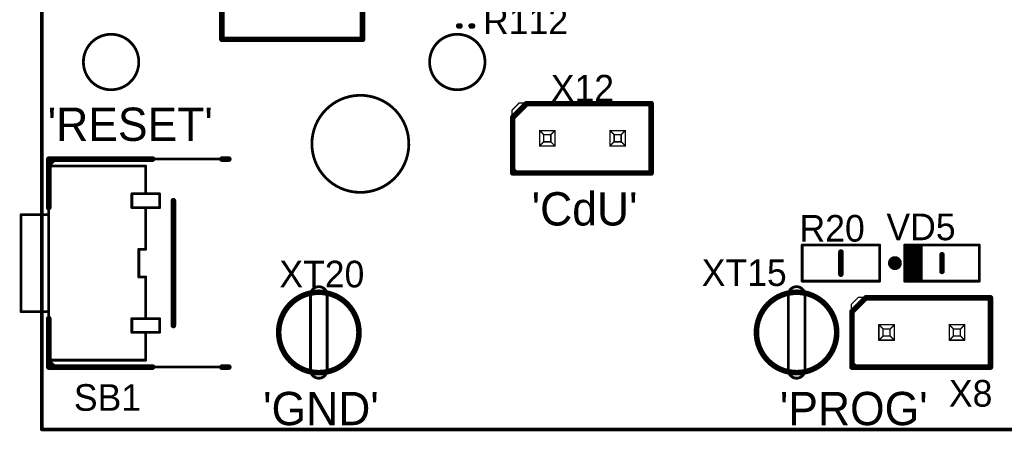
# Model space of a CAD drawing. Extents: x 155 to 301, y 140 to 255.
# Tile 1 of 17: x 158 to 194, y 140 to 155. Entities that reach past the tile are written whole.
import ezdxf

# ---------------------------------------------------------------- set-up
doc = ezdxf.new("R2010")
doc.units = 0
for name, color, linetype in [('Board', 3, 'CONTINUOUS'), ('Top_Assy', 10, 'CONTINUOUS'), ('Top_Assy_SMD', 27, 'CONTINUOUS'), ('Top_Attr', 23, 'CONTINUOUS'), ('Top_Attr_SMD', 25, 'CONTINUOUS'), ('Top_Silk', 6, 'CONTINUOUS')]:
    doc.layers.add(name, color=color, linetype=linetype)

# ---------------------------------------------------------------- blocks, each defined once
blk = doc.blocks.new('UNIT_DISC')
at = {"linetype": 'CONTINUOUS', "const_width": 0.5}
blk.add_lwpolyline([(0.25, 0, 1), (-0.25, 0, 1)], format="xyb", close=True, dxfattribs=at)
blk = doc.blocks.new('HSM_C2100_02AS_5860')
at = {"layer": 'Top_Assy', "linetype": 'CONTINUOUS', "const_width": 0.05}
for points in [[(175.98, 151.516), (176.234, 151.77)], [(175.98, 149.484), (175.98, 151.516)], [(180.806, 151.77), (176.234, 151.77)], [(181.06, 151.516), (180.806, 151.77)], [(181.06, 149.484), (181.06, 151.516)], [(176.9706, 150.7794), (177.5294, 150.7794)], [(176.9706, 150.7794), (177.123, 150.627)], [(176.9706, 150.2206), (176.9706, 150.7794)], [(177.377, 150.627), (177.5294, 150.7794)], [(177.5294, 150.7794), (177.5294, 150.2206)], [(179.5106, 150.7794), (180.0694, 150.7794)], [(179.5106, 150.7794), (179.663, 150.627)], [(179.5106, 150.2206), (179.5106, 150.7794)], [(179.917, 150.627), (180.0694, 150.7794)], [(180.0694, 150.7794), (180.0694, 150.2206)], [(176.9706, 150.2206), (177.123, 150.373)], [(177.123, 150.627), (177.377, 150.627)], [(177.123, 150.373), (177.123, 150.627)], [(177.377, 150.373), (177.123, 150.373)], [(177.377, 150.627), (177.377, 150.373)], [(177.377, 150.373), (177.5294, 150.2206)], [(179.5106, 150.2206), (179.663, 150.373)], [(179.663, 150.627), (179.917, 150.627)], [(179.663, 150.373), (179.663, 150.627)], [(179.917, 150.373), (179.663, 150.373)], [(179.917, 150.627), (179.917, 150.373)], [(179.917, 150.373), (180.0694, 150.2206)], [(177.5294, 150.2206), (176.9706, 150.2206)], [(180.0694, 150.2206), (179.5106, 150.2206)], [(176.234, 149.23), (175.98, 149.484)], [(181.06, 149.484), (180.806, 149.23)], [(176.234, 149.23), (180.806, 149.23)]]:
    blk.add_lwpolyline(points, dxfattribs=at)
at = {"layer": 'Top_Silk', "linetype": 'CONTINUOUS', "const_width": 0.2}
for points in [[(176, 151.25), (176.5, 151.75)], [(176.5, 151.75), (181, 151.75)], [(181, 151.75), (181, 149.25)], [(176, 149.25), (176, 151.25)], [(181, 149.25), (176, 149.25)]]:
    blk.add_lwpolyline(points, dxfattribs=at)
at = {"layer": 'Top_Assy', "xscale": 0.05, "yscale": 0.05, "zscale": 0.05}
for p in [(175.98, 151.516), (175.98, 151.516), (176.234, 151.77), (176.234, 151.77), (180.806, 151.77), (180.806, 151.77), (181.06, 151.516), (181.06, 151.516), (176.9706, 150.7794), (176.9706, 150.7794), (176.9706, 150.7794), (177.5294, 150.7794), (177.5294, 150.7794), (177.5294, 150.7794), (179.5106, 150.7794), (179.5106, 150.7794), (179.5106, 150.7794), (180.0694, 150.7794), (180.0694, 150.7794), (180.0694, 150.7794), (177.123, 150.627), (177.123, 150.627), (177.123, 150.627), (177.123, 150.373), (177.123, 150.373), (177.123, 150.373), (177.377, 150.627), (177.377, 150.627), (177.377, 150.627), (177.377, 150.373), (177.377, 150.373), (177.377, 150.373), (179.663, 150.627), (179.663, 150.627), (179.663, 150.627), (179.663, 150.373), (179.663, 150.373), (179.663, 150.373), (179.917, 150.627), (179.917, 150.627), (179.917, 150.627), (179.917, 150.373), (179.917, 150.373), (179.917, 150.373), (176.9706, 150.2206), (176.9706, 150.2206), (176.9706, 150.2206), (177.5294, 150.2206), (177.5294, 150.2206), (177.5294, 150.2206), (179.5106, 150.2206), (179.5106, 150.2206), (179.5106, 150.2206), (180.0694, 150.2206), (180.0694, 150.2206), (180.0694, 150.2206), (175.98, 149.484), (175.98, 149.484), (181.06, 149.484), (181.06, 149.484), (176.234, 149.23), (176.234, 149.23), (180.806, 149.23), (180.806, 149.23)]:
    blk.add_blockref('UNIT_DISC', p, dxfattribs=at)
at = {"layer": 'Top_Silk', "xscale": 0.2, "yscale": 0.2, "zscale": 0.2}
for p in [(176.5, 151.75), (176.5, 151.75), (181, 151.75), (181, 151.75), (176, 151.25), (176, 151.25), (176, 149.25), (176, 149.25), (181, 149.25), (181, 149.25)]:
    blk.add_blockref('UNIT_DISC', p, dxfattribs=at)
blk = doc.blocks.new('X12')
blk.add_blockref('HSM_C2100_02AS_5860', (0, 0))
at = {"layer": 'Top_Attr'}
blk.add_text('X12', height=0.96, dxfattribs=at).set_placement((177.375, 151.825))
blk = doc.blocks.new('RESC1608X55N_6121')
at = {"layer": 'Top_Assy_SMD', "linetype": 'CONTINUOUS', "const_width": 0.1}
for points in [[(189.25, 146.65), (186.45, 146.65)], [(186.45, 146.65), (186.45, 145.35)], [(189.25, 145.35), (189.25, 146.65)], [(186.45, 145.35), (189.25, 145.35)]]:
    blk.add_lwpolyline(points, dxfattribs=at)
at = {"layer": 'Top_Silk', "linetype": 'CONTINUOUS', "const_width": 0.2}
blk.add_lwpolyline([(187.85, 145.6), (187.85, 146.4)], dxfattribs=at)
at = {"layer": 'Top_Assy_SMD', "xscale": 0.1, "yscale": 0.1, "zscale": 0.1}
for p in [(186.45, 146.65), (186.45, 146.65), (189.25, 146.65), (189.25, 146.65), (186.45, 145.35), (186.45, 145.35), (189.25, 145.35), (189.25, 145.35)]:
    blk.add_blockref('UNIT_DISC', p, dxfattribs=at)
at = {"layer": 'Top_Silk', "xscale": 0.2, "yscale": 0.2, "zscale": 0.2}
for p in [(187.85, 146.4), (187.85, 145.6)]:
    blk.add_blockref('UNIT_DISC', p, dxfattribs=at)
blk = doc.blocks.new('R20')
blk.add_blockref('RESC1608X55N_6121', (0, 0))
at = {"layer": 'Top_Attr_SMD'}
blk.add_text('R20', height=0.96, dxfattribs=at).set_placement((186.35625, 146.775))
blk = doc.blocks.new('RESC1005X40N_7169')
at = {"layer": 'Top_Assy_SMD', "linetype": 'CONTINUOUS', "const_width": 0.1}
for points in [[(173.05, 158.23), (173.05, 157.53)], [(174.65, 158.23), (173.05, 158.23)], [(174.65, 157.53), (174.65, 158.23)], [(173.05, 157.53), (174.65, 157.53)]]:
    blk.add_lwpolyline(points, dxfattribs=at)
at = {"layer": 'Top_Assy_SMD', "xscale": 0.1, "yscale": 0.1, "zscale": 0.1}
for p in [(173.05, 158.23), (173.05, 158.23), (174.65, 158.23), (174.65, 158.23), (173.05, 157.53), (173.05, 157.53), (174.65, 157.53), (174.65, 157.53)]:
    blk.add_blockref('UNIT_DISC', p, dxfattribs=at)
blk = doc.blocks.new('R112')
blk.add_blockref('RESC1005X40N_7169', (0, 0))
at = {"layer": 'Top_Attr_SMD'}
blk.add_text('R112', height=0.96, dxfattribs=at).set_placement((174.93125, 154.255))
blk = doc.blocks.new('OTV35_8256')
at = {"layer": 'Top_Assy', "linetype": 'CONTINUOUS', "const_width": 0.1}
blk.add_lwpolyline([(172.18798, 150.76178, 1), (168.81202, 149.83822, 1)], format="xyb", close=True, dxfattribs=at)
blk = doc.blocks.new('14')
blk.add_blockref('OTV35_8256', (0, 0))
blk = doc.blocks.new('OTV20_8276')
at = {"layer": 'Top_Assy', "linetype": 'CONTINUOUS', "const_width": 0.1}
blk.add_lwpolyline([(173, 153.25, 1), (175, 153.25, 1)], format="xyb", close=True, dxfattribs=at)
blk = doc.blocks.new('20')
blk.add_blockref('OTV20_8276', (0, 0))
blk = doc.blocks.new('OTV20_8286')
at = {"layer": 'Top_Assy', "linetype": 'CONTINUOUS', "const_width": 0.1}
blk.add_lwpolyline([(160.5, 153.25, 1), (162.5, 153.25, 1)], format="xyb", close=True, dxfattribs=at)
blk = doc.blocks.new('18')
blk.add_blockref('OTV20_8286', (0, 0))
blk = doc.blocks.new('SW_HIMAKE_TSV_8296')
at = {"layer": 'Top_Assy', "linetype": 'CONTINUOUS', "const_width": 0.1}
for points in [[(159.25, 149.5), (159.5, 149.75)], [(159.5, 149.75), (165.75, 149.75)], [(159.25, 149.5), (162.75, 149.5)], [(159.25, 142.5), (159.25, 149.5)], [(162.75, 149.5), (162.75, 148.5)], [(162.25, 148.5), (162.25, 148)], [(163.25, 148.5), (162.25, 148.5)], [(163.25, 148), (163.25, 148.5)], [(162.25, 148), (163.25, 148)], [(162.75, 148), (162.75, 146.5)], [(158.25, 147.75), (158.25, 144.25)], [(159.25, 147.75), (158.25, 147.75)], [(162.5, 146.5), (162.5, 145.5)], [(162.5, 146.5), (162.75, 146.5)], [(162.5, 145.5), (162.75, 145.5)], [(162.75, 145.5), (162.75, 144)], [(159.25, 144.25), (158.25, 144.25)], [(162.25, 144), (162.25, 143.5)], [(163.25, 144), (162.25, 144)], [(163.25, 143.5), (163.25, 144)], [(162.25, 143.5), (163.25, 143.5)], [(162.75, 143.5), (162.75, 142.5)], [(159.5, 142.25), (159.25, 142.5)], [(162.75, 142.5), (159.25, 142.5)], [(165.75, 142.25), (159.5, 142.25)]]:
    blk.add_lwpolyline(points, dxfattribs=at)
at = {"layer": 'Top_Silk', "linetype": 'CONTINUOUS', "const_width": 0.2}
for points in [[(159.25, 149.75), (159.25, 148)], [(159.25, 149.75), (163, 149.75)], [(165.5, 149.75), (165.75, 149.75)], [(163.75, 148.25), (163.75, 143.75)], [(159.25, 144), (159.25, 142.25)], [(159.25, 142.25), (163, 142.25)], [(165.5, 142.25), (165.75, 142.25)]]:
    blk.add_lwpolyline(points, dxfattribs=at)
at = {"layer": 'Top_Assy', "xscale": 0.1, "yscale": 0.1, "zscale": 0.1}
for p in [(159.5, 149.75), (159.5, 149.75), (165.75, 149.75), (159.25, 149.5), (159.25, 149.5), (159.25, 149.5), (162.75, 149.5), (162.75, 149.5), (162.25, 148.5), (162.25, 148.5), (162.75, 148.5), (163.25, 148.5), (163.25, 148.5), (162.25, 148), (162.25, 148), (162.75, 148), (163.25, 148), (163.25, 148), (158.25, 147.75), (158.25, 147.75), (159.25, 147.75), (162.5, 146.5), (162.5, 146.5), (162.75, 146.5), (162.75, 146.5), (162.5, 145.5), (162.5, 145.5), (162.75, 145.5), (162.75, 145.5), (158.25, 144.25), (158.25, 144.25), (159.25, 144.25), (162.25, 144), (162.25, 144), (162.75, 144), (163.25, 144), (163.25, 144), (162.25, 143.5), (162.25, 143.5), (162.75, 143.5), (163.25, 143.5), (163.25, 143.5), (159.25, 142.5), (159.25, 142.5), (159.25, 142.5), (159.5, 142.25), (159.5, 142.25), (162.75, 142.5), (162.75, 142.5), (165.75, 142.25)]:
    blk.add_blockref('UNIT_DISC', p, dxfattribs=at)
at = {"layer": 'Top_Silk', "xscale": 0.2, "yscale": 0.2, "zscale": 0.2}
for p in [(159.25, 149.75), (159.25, 149.75), (163, 149.75), (165.5, 149.75), (165.75, 149.75), (163.75, 148.25), (159.25, 148), (159.25, 144), (163.75, 143.75), (159.25, 142.25), (159.25, 142.25), (163, 142.25), (165.5, 142.25), (165.75, 142.25)]:
    blk.add_blockref('UNIT_DISC', p, dxfattribs=at)
blk = doc.blocks.new('SB1')
blk.add_blockref('SW_HIMAKE_TSV_8296', (0, 0))
at = {"layer": 'Top_Attr'}
blk.add_text('SB1', height=0.96, dxfattribs=at).set_placement((160.15625, 140.675))
blk = doc.blocks.new('KANGYANG_TEST_1_8340')
at = {"layer": 'Top_Assy', "linetype": 'CONTINUOUS', "const_width": 0.1}
for points in [[(169.3, 144.85, 1), (168.7, 144.85, 1)], [(168.70596, 144.91987, 0.814128), (168.70596, 142.08013, 0.814128)], [(169.29404, 142.08013, 0.814128), (169.29404, 144.91987, 0.814128)], [(168.7, 142.15, 1), (169.3, 142.15, 1)]]:
    blk.add_lwpolyline(points, format="xyb", dxfattribs=at)
for points in [[(168.7, 144.85), (168.7, 142.15)], [(169.3, 144.85), (169.3, 142.15)]]:
    blk.add_lwpolyline(points, dxfattribs=at)
at = {"layer": 'Top_Silk', "linetype": 'CONTINUOUS', "const_width": 0.2}
blk.add_lwpolyline([(169, 144.95, 1), (169, 142.05, 1)], format="xyb", close=True, dxfattribs=at)
at = {"layer": 'Top_Assy', "xscale": 0.1, "yscale": 0.1, "zscale": 0.1}
for p in [(168.7, 144.85), (168.7, 144.85), (168.70596, 144.91987), (169.29404, 144.91987), (169.3, 144.85), (169.3, 144.85), (168.7, 142.15), (168.7, 142.15), (168.70596, 142.08013), (169.29404, 142.08013), (169.3, 142.15), (169.3, 142.15)]:
    blk.add_blockref('UNIT_DISC', p, dxfattribs=at)
blk = doc.blocks.new('XT20')
blk.add_blockref('KANGYANG_TEST_1_8340', (0, 0))
at = {"layer": 'Top_Attr'}
blk.add_text('XT20', height=0.96, dxfattribs=at).set_placement((167.575, 145.125))
blk = doc.blocks.new('LEDC1608X40N_8770')
at = {"layer": 'Top_Assy_SMD', "linetype": 'CONTINUOUS', "const_width": 0.1}
for points in [[(190.15, 146.65), (190.15, 145.35)], [(192.85, 146.65), (190.15, 146.65)], [(190.25, 145.35), (190.25, 146.65)], [(190.35, 145.35), (190.35, 146.65)], [(190.45, 145.35), (190.45, 146.65)], [(190.55, 145.35), (190.55, 146.65)], [(190.65, 145.35), (190.65, 146.65)], [(190.75, 145.35), (190.75, 146.65)], [(192.85, 145.35), (192.85, 146.65)], [(190.15, 145.35), (192.85, 145.35)]]:
    blk.add_lwpolyline(points, dxfattribs=at)
at = {"layer": 'Top_Silk', "linetype": 'CONTINUOUS', "const_width": 0.25}
blk.add_lwpolyline([(189.925, 146, 1), (189.675, 146, 1)], format="xyb", close=True, dxfattribs=at)
at = {"layer": 'Top_Silk', "linetype": 'CONTINUOUS', "const_width": 0.2}
blk.add_lwpolyline([(191.5, 146.3), (191.5, 145.7)], dxfattribs=at)
at = {"layer": 'Top_Assy_SMD', "xscale": 0.1, "yscale": 0.1, "zscale": 0.1}
for p in [(190.15, 146.65), (190.15, 146.65), (190.25, 146.65), (190.35, 146.65), (190.45, 146.65), (190.55, 146.65), (190.65, 146.65), (190.75, 146.65), (192.85, 146.65), (192.85, 146.65), (190.15, 145.35), (190.15, 145.35), (190.25, 145.35), (190.35, 145.35), (190.45, 145.35), (190.55, 145.35), (190.65, 145.35), (190.75, 145.35), (192.85, 145.35), (192.85, 145.35)]:
    blk.add_blockref('UNIT_DISC', p, dxfattribs=at)
at = {"layer": 'Top_Silk', "xscale": 0.2, "yscale": 0.2, "zscale": 0.2}
for p in [(191.5, 146.3), (191.5, 145.7)]:
    blk.add_blockref('UNIT_DISC', p, dxfattribs=at)
blk = doc.blocks.new('VD5')
blk.add_blockref('LEDC1608X40N_8770', (0, 0))
at = {"layer": 'Top_Attr_SMD'}
blk.add_text('VD5', height=0.96, dxfattribs=at).set_placement((189.49375, 146.825))
blk = doc.blocks.new('HSM_C2100_02AS_8829')
at = {"layer": 'Top_Assy', "linetype": 'CONTINUOUS', "const_width": 0.05}
for points in [[(188.23, 144.516), (188.484, 144.77)], [(193.056, 144.77), (188.484, 144.77)], [(193.31, 144.516), (193.056, 144.77)], [(188.23, 142.484), (188.23, 144.516)], [(193.31, 142.484), (193.31, 144.516)], [(189.2206, 143.7794), (189.7794, 143.7794)], [(189.2206, 143.7794), (189.373, 143.627)], [(189.2206, 143.2206), (189.2206, 143.7794)], [(189.373, 143.627), (189.627, 143.627)], [(189.373, 143.373), (189.373, 143.627)], [(189.627, 143.627), (189.7794, 143.7794)], [(189.627, 143.627), (189.627, 143.373)], [(189.7794, 143.7794), (189.7794, 143.2206)], [(191.7606, 143.7794), (192.3194, 143.7794)], [(191.7606, 143.7794), (191.913, 143.627)], [(191.7606, 143.2206), (191.7606, 143.7794)], [(191.913, 143.627), (192.167, 143.627)], [(191.913, 143.373), (191.913, 143.627)], [(192.167, 143.627), (192.3194, 143.7794)], [(192.167, 143.627), (192.167, 143.373)], [(192.3194, 143.7794), (192.3194, 143.2206)], [(189.2206, 143.2206), (189.373, 143.373)], [(189.627, 143.373), (189.373, 143.373)], [(189.627, 143.373), (189.7794, 143.2206)], [(191.7606, 143.2206), (191.913, 143.373)], [(192.167, 143.373), (191.913, 143.373)], [(192.167, 143.373), (192.3194, 143.2206)], [(189.7794, 143.2206), (189.2206, 143.2206)], [(192.3194, 143.2206), (191.7606, 143.2206)], [(188.484, 142.23), (188.23, 142.484)], [(188.484, 142.23), (193.056, 142.23)], [(193.31, 142.484), (193.056, 142.23)]]:
    blk.add_lwpolyline(points, dxfattribs=at)
at = {"layer": 'Top_Silk', "linetype": 'CONTINUOUS', "const_width": 0.2}
for points in [[(188.25, 144.25), (188.75, 144.75)], [(188.75, 144.75), (193.25, 144.75)], [(193.25, 144.75), (193.25, 142.25)], [(188.25, 142.25), (188.25, 144.25)], [(193.25, 142.25), (188.25, 142.25)]]:
    blk.add_lwpolyline(points, dxfattribs=at)
at = {"layer": 'Top_Assy', "xscale": 0.05, "yscale": 0.05, "zscale": 0.05}
for p in [(188.484, 144.77), (188.484, 144.77), (193.056, 144.77), (193.056, 144.77), (188.23, 144.516), (188.23, 144.516), (193.31, 144.516), (193.31, 144.516), (189.2206, 143.7794), (189.2206, 143.7794), (189.2206, 143.7794), (189.373, 143.627), (189.373, 143.627), (189.373, 143.627), (189.627, 143.627), (189.627, 143.627), (189.627, 143.627), (189.7794, 143.7794), (189.7794, 143.7794), (189.7794, 143.7794), (191.7606, 143.7794), (191.7606, 143.7794), (191.7606, 143.7794), (191.913, 143.627), (191.913, 143.627), (191.913, 143.627), (192.167, 143.627), (192.167, 143.627), (192.167, 143.627), (192.3194, 143.7794), (192.3194, 143.7794), (192.3194, 143.7794), (189.373, 143.373), (189.373, 143.373), (189.373, 143.373), (189.627, 143.373), (189.627, 143.373), (189.627, 143.373), (191.913, 143.373), (191.913, 143.373), (191.913, 143.373), (192.167, 143.373), (192.167, 143.373), (192.167, 143.373), (189.2206, 143.2206), (189.2206, 143.2206), (189.2206, 143.2206), (189.7794, 143.2206), (189.7794, 143.2206), (189.7794, 143.2206), (191.7606, 143.2206), (191.7606, 143.2206), (191.7606, 143.2206), (192.3194, 143.2206), (192.3194, 143.2206), (192.3194, 143.2206), (188.23, 142.484), (188.23, 142.484), (188.484, 142.23), (188.484, 142.23), (193.056, 142.23), (193.056, 142.23), (193.31, 142.484), (193.31, 142.484)]:
    blk.add_blockref('UNIT_DISC', p, dxfattribs=at)
at = {"layer": 'Top_Silk', "xscale": 0.2, "yscale": 0.2, "zscale": 0.2}
for p in [(188.75, 144.75), (188.75, 144.75), (193.25, 144.75), (193.25, 144.75), (188.25, 144.25), (188.25, 144.25), (188.25, 142.25), (188.25, 142.25), (193.25, 142.25), (193.25, 142.25)]:
    blk.add_blockref('UNIT_DISC', p, dxfattribs=at)
blk = doc.blocks.new('X8')
blk.add_blockref('HSM_C2100_02AS_8829', (0, 0))
at = {"layer": 'Top_Attr'}
blk.add_text('X8', height=0.96, dxfattribs=at).set_placement((191.75, 140.825))
blk = doc.blocks.new('HSM_C3504_34D_10089')
at = {"layer": 'Top_Assy_SMD', "linetype": 'CONTINUOUS', "const_width": 0.1}
for points in [[(165.5, 182.01), (165.5, 154.07)], [(170.58, 154.07), (170.58, 182.01)], [(165.5, 154.07), (170.58, 154.07)]]:
    blk.add_lwpolyline(points, dxfattribs=at)
at = {"layer": 'Top_Silk', "linetype": 'CONTINUOUS', "const_width": 0.2}
for points in [[(165.5, 154.07), (165.5, 157.118)], [(170.58, 154.07), (170.58, 157.118)], [(165.5, 154.07), (170.58, 154.07)]]:
    blk.add_lwpolyline(points, dxfattribs=at)
at = {"layer": 'Top_Assy_SMD', "xscale": 0.1, "yscale": 0.1, "zscale": 0.1}
for p in [(165.5, 154.07), (165.5, 154.07), (170.58, 154.07), (170.58, 154.07)]:
    blk.add_blockref('UNIT_DISC', p, dxfattribs=at)
at = {"layer": 'Top_Silk', "xscale": 0.2, "yscale": 0.2, "zscale": 0.2}
for p in [(165.5, 154.07), (165.5, 154.07), (170.58, 154.07), (170.58, 154.07)]:
    blk.add_blockref('UNIT_DISC', p, dxfattribs=at)
blk = doc.blocks.new('X21')
blk.add_blockref('HSM_C3504_34D_10089', (0, 0))
blk = doc.blocks.new('KANGYANG_TEST_1_11442')
at = {"layer": 'Top_Assy', "linetype": 'CONTINUOUS', "const_width": 0.1}
for points in [[(186.55, 144.85, 1), (185.95, 144.85, 1)], [(185.95596, 144.91987, 0.814128), (185.95596, 142.08013, 0.814128)], [(186.54404, 142.08013, 0.814128), (186.54404, 144.91987, 0.814128)], [(185.95, 142.15, 1), (186.55, 142.15, 1)]]:
    blk.add_lwpolyline(points, format="xyb", dxfattribs=at)
for points in [[(185.95, 142.15), (185.95, 144.85)], [(186.55, 142.15), (186.55, 144.85)]]:
    blk.add_lwpolyline(points, dxfattribs=at)
at = {"layer": 'Top_Silk', "linetype": 'CONTINUOUS', "const_width": 0.2}
blk.add_lwpolyline([(186.25, 142.05, 1), (186.25, 144.95, 1)], format="xyb", close=True, dxfattribs=at)
at = {"layer": 'Top_Assy', "xscale": 0.1, "yscale": 0.1, "zscale": 0.1}
for p in [(185.95, 144.85), (185.95, 144.85), (185.95596, 144.91987), (186.54404, 144.91987), (186.55, 144.85), (186.55, 144.85), (185.95, 142.15), (185.95, 142.15), (185.95596, 142.08013), (186.54404, 142.08013), (186.55, 142.15), (186.55, 142.15)]:
    blk.add_blockref('UNIT_DISC', p, dxfattribs=at)
blk = doc.blocks.new('XT15')
blk.add_blockref('KANGYANG_TEST_1_11442', (0, 0))
at = {"layer": 'Top_Attr'}
blk.add_text('XT15', height=0.96, dxfattribs=at).set_placement((182.825, 145.175))

msp = doc.modelspace()

# ---------------------------------------------------------------- linework, layer by layer
at = {"layer": 'Board', "linetype": 'CONTINUOUS'}
for points, const_width in [([(159, 255), (159, 140)], 0.127), ([(159, 255), (159, 140)], 0.1), ([(159, 140), (301, 140)], 0.127), ([(301, 140), (159, 140)], 0.1)]:
    msp.add_lwpolyline(points, dxfattribs=dict(at, const_width=const_width))
at = {"layer": 'Top_Silk', "linetype": 'CONTINUOUS', "const_width": 0.2}
for points in [[(174.05, 154.55), (174.1, 154.55)], [(174.5, 154.55), (174.55, 154.55)]]:
    msp.add_lwpolyline(points, dxfattribs=at)

# ---------------------------------------------------------------- block references
for name in ['X21', 'R112', '18', '20', 'X12', '14', 'SB1', 'R20', 'VD5', 'XT15', 'XT20', 'X8']:
    msp.add_blockref(name, (0, 0))
at = {"layer": 'Board'}
for xscale, yscale, zscale in [(0.127, 0.127, 0.127), (0.127, 0.127, 0.127), (0.1, 0.1, 0.1), (0.1, 0.1, 0.1)]:
    msp.add_blockref('UNIT_DISC', (159, 140), dxfattribs=dict(at, xscale=xscale, yscale=yscale, zscale=zscale))
at = {"layer": 'Top_Silk', "xscale": 0.2, "yscale": 0.2, "zscale": 0.2}
for p in [(174.05, 154.55), (174.1, 154.55), (174.5, 154.55), (174.55, 154.55)]:
    msp.add_blockref('UNIT_DISC', p, dxfattribs=at)

# ---------------------------------------------------------------- texts
at = {"layer": 'Top_Silk'}
for s, p in [("'RESET'", (159.21094, 150.40625)), ("'CdU'", (176.68438, 147.35625)), ("'GND'", (166.9875, 140.15625)), ("'PROG'", (185.64532, 140.15625))]:
    msp.add_text(s, height=1.2, dxfattribs=at).set_placement(p)

doc.saveas('drawing.dxf')
